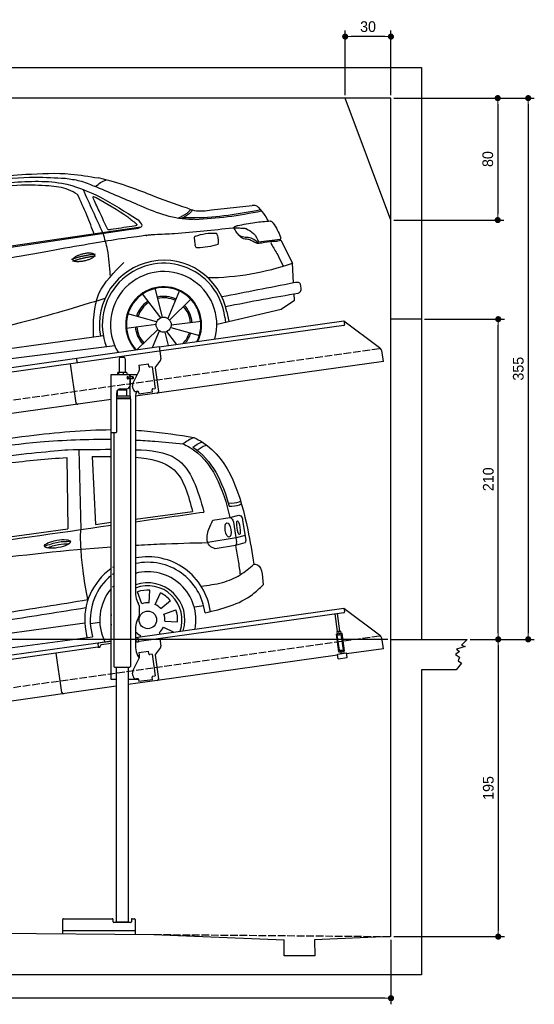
# Model space of a CAD drawing. Extents: x -311 to 6440, y -544 to 5914.
# Tile 5 of 5: x 3065 to 6440, y -544 to 5914. Entities that reach past the tile are written whole.
import ezdxf

# ---------------------------------------------------------------- set-up
doc = ezdxf.new("R2010")
doc.units = 0
doc.header["$LTSCALE"] = 10
doc.header["$MEASUREMENT"] = 0
doc.linetypes.add('GEN3', pattern=[6.25, 5, -1.25])
doc.layers.get('0').update_dxf_attribs({"linetype": 'CONTINUOUS'})
doc.layers.get('DEFPOINTS').update_dxf_attribs({"linetype": 'CONTINUOUS'})
for name, color, linetype in [('3', 6, 'GEN3'), ('CAR', 1, 'CONTINUOUS'), ('SICHTBARE_KANTEN_DIN_', 7, 'CONTINUOUS')]:
    doc.layers.add(name, color=color, linetype=linetype)
doc.layers.add('AM_0', color=7, linetype='CONTINUOUS', lineweight=30)
doc.layers.add('AM_5', color=3, linetype='CONTINUOUS', lineweight=15)
doc.dimstyles.new('KLAUS_DXF', dxfattribs={"dimscale": 20, "dimtxt": 3.5, "dimasz": 2, "dimexe": 2, "dimexo": 1, "dimgap": 1.5, "dimtad": 1, "dimlfac": 0.1, "dimdsep": 46, "dimtxsty": 'Standard', "dimblk": 'DOT', "dimcen": 2, "dimclrd": 256, "dimclre": 256, "dimclrt": 2, "dimadec": 0, "dimazin": 0, "dimtfac": 1, "dimtmove": 2, "dimatfit": 3, "dimfxl": 1, "dimtolj": 1, "dimarcsym": 0})

# ---------------------------------------------------------------- blocks, each defined once
blk = doc.blocks.new('car_150_')
at = {"layer": 'CAR'}
for p, q in [((6993.7, 5277.2), (7129.2, 5288.8)), ((8349.8, 5065.2), (8614.8, 5095.9)), ((5703.5, 4603.8), (7806, 4931.3)), ((5748.6, 4619.9), (7887.1, 4949.3)), ((8659.8, 4857.1), (8801.1, 4877.5)), ((8805, 4869.2), (8883.2, 4720.4)), ((8891.2, 4589.9), (8883.2, 4720.4)), ((8033.2, 4358.3), (7982.9, 4548.5)), ((8143.1, 4534), (8068.7, 4350.5)), ((7897.5, 4510.1), (8019.3, 4353.9)), ((8079.5, 4340.6), (8219, 4479.2)), ((8810.7, 4417.6), (8898.1, 4478.2)), ((8898.1, 4478.2), (8895.6, 4518.3)), ((8391.6, 4316.2), (8810.7, 4417.6)), ((8455.6, 4397.8), (8469.1, 4334.6)), ((7994.7, 4327.2), (7804.9, 4378.7)), ((8286.5, 4333.3), (8090.4, 4305.9)), ((8442.3, 4361.7), (8446.4, 4329.7)), ((7795.4, 4285.5), (7991.5, 4312.9)), ((8002.4, 4278.2), (7867.9, 4144.6)), ((7969.2, 4159.6), (8013.2, 4268.3)), ((8127.2, 4182.1), (8062.7, 4264.8)), ((8087.2, 4291.6), (8277, 4240.1)), ((7646, 4233.7), (5761.2, 3956.2)), ((8048.7, 4260.5), (8071.6, 4173.8)), ((5689.3, 3904.2), (7721.3, 4169.7))]:
    blk.add_line(p, q, dxfattribs=at)
blk.add_circle((8041, 4309.4), 49.6, dxfattribs=at)
for centre, radius, start, end in [((8042.2, 4309.4), 422.7, 12.06499, 190.70699), ((8307.4, 6330.9), 1710.3, 270.66012, 289.67256), ((8042.2, 4309.4), 403.4, 7.44612, 201.52919), ((8041, 4309.4), 348.9, 345.04241, 211.67771), ((8041, 4309.4), 249, 334.62746, 221.99497), ((8041, 4309.4), 244.1, 333.85173, 222.76256), ((8041, 4309.4), 186.2, 124.77616, 163.26666), ((8041, 4309.4), 186.2, 64.77616, 103.26666), ((8041, 4309.4), 176.5, 64.60185, 103.18158), ((8041, 4309.4), 176.5, 124.60185, 163.18158), ((8041, 4309.4), 176.5, 4.60185, 43.18158), ((8041, 4309.4), 186.2, 4.77616, 43.26666), ((8041, 4309.4), 186.2, 184.77616, 223.26666), ((8041, 4309.4), 176.5, 184.60185, 223.18158), ((8041, 4309.4), 176.5, 316.68962, 343.18158), ((8041, 4309.4), 186.2, 320.33711, 343.26666)]:
    blk.add_arc(centre, radius, start, end, dxfattribs=at)
for points in [[(7129.2, 5288.8), (7425.2, 5293.1), (7603.8, 5268.4)], [(6590.3, 5194.3), (7191.5, 5270.3), (7389.2, 5264.7)], [(7010.2, 5233), (7365.4, 5231.9), (7863.2, 4999)], [(7389.2, 5264.7), (7483, 5249), (7578.6, 5215.1)], [(7590.1, 5210.4), (7618.6, 5239.2), (7657.5, 5254.4)], [(7280.4, 5213.4), (7100.8, 5216.9), (6855.4, 5188)], [(7469.5, 5159.8), (7410.3, 5189.8), (7280.4, 5213.4)], [(7639.4, 4905.3), (7505.7, 5192.1)], [(8238.8, 5002.4), (8200.2, 5001.6), (7866.3, 5094.6), (7578.6, 5215.1)], [(7582.2, 4896.4), (7531.4, 5023.6), (7469.5, 5159.8)], [(7575.1, 5131.1), (7571.2, 5144.8), (7592.5, 5140)], [(7592.5, 5140), (7799.5, 5014.1), (7855.1, 4971.8)], [(8213.4, 5067), (8186.6, 5040.1), (8125.8, 5007.6)], [(8224.6, 5063.8), (8208.7, 5044.9), (8182.8, 5023.9), (8149.7, 5006.6)], [(8163.6, 5014.3), (8243.5, 5013.7), (8670.3, 5069.3)], [(8191, 5074.7), (8235.7, 5060.8), (8349.8, 5065.2)], [(8240.9, 5001), (8453.9, 5021.9), (8677.8, 5060.7)], [(8659.2, 5083.2), (8642.4, 5093.4), (8614.8, 5095.9)], [(8723.8, 4994.4), (8701.4, 5030.2), (8659.2, 5083.2)], [(7806, 4931.3), (7894.4, 4962.2), (7863.2, 4999)], [(8521.1, 4963.5), (8634.4, 4984.8), (8734.9, 4995.3)], [(8734.9, 4995.3), (8736.6, 4995.1), (8751.6, 4983.9), (8803.6, 4888.9)], [(7690.7, 4930.9), (7670.7, 4931.6), (7668, 4935.3)], [(7827.4, 4952.7), (7757.4, 4941.2), (7690.7, 4930.9)], [(7855.1, 4971.8), (7859.5, 4964.9), (7827.4, 4952.7)], [(8489.1, 4946.9), (8107.9, 4906.7), (7979.4, 4899)], [(8244.9, 4892.1), (8310.4, 4909.4), (8382.6, 4912.4)], [(8382.6, 4912.4), (8393, 4879.1), (8393.3, 4838.9)], [(8499.4, 4953.2), (8500.3, 4955.9), (8504.4, 4958.4)], [(8514.3, 4920.1), (8499.6, 4950.3), (8499.4, 4953.2)], [(8504.4, 4958.4), (8514.7, 4962.1), (8521.1, 4963.5)], [(8578.5, 4942.4), (8626.1, 4912.6), (8659.8, 4857.1)], [(7687.8, 4631.1), (7668.8, 4800.4), (7639.4, 4905.3)], [(8245.8, 4892.2), (8238.1, 4888.3), (8237.1, 4876.1)], [(8237.1, 4876.1), (8242.7, 4837)], [(8581.1, 4874.9), (8560.8, 4876.6), (8529.9, 4900.7)], [(8629.7, 4855.7), (8609.4, 4867.3), (8581.1, 4874.9)], [(8664.2, 4847.7), (8651.9, 4847.2), (8629.7, 4855.7)], [(8759.3, 4861.5), (8741.4, 4855.9), (8747.8, 4835.1)], [(8757.3, 4861.2), (8786.1, 4865.5), (8805, 4869.2)], [(8803.6, 4888.9), (8805.2, 4882.6), (8801.1, 4877.5)], [(8805, 4869.2), (8801.1, 4877.5)], [(8260.3, 4814.7), (8250.8, 4817.5), (8242.7, 4837)], [(8393.3, 4838.9), (8327.1, 4822.4), (8259.4, 4814.5)], [(8747.8, 4835.1), (8790.3, 4763.6), (8820.8, 4701.6)], [(7581.1, 4224.1), (7615.2, 4510.4), (7777.7, 4714.5)], [(8891.2, 4589.9), (8420.6, 4494.5)], [(8935.7, 4582.7), (8931.6, 4588.3), (8891.2, 4589.9)], [(8446.2, 4431.7), (8693.5, 4482.1), (8922.6, 4523)], [(8922.6, 4523), (8936.6, 4535.2), (8935.7, 4582.7)], [(7654.8, 4478.5), (7099.9, 4313.4), (5734.4, 4063.7)]]:
    blk.add_spline(points, degree=3, dxfattribs=at)
for points, degree, knots in [([(8191, 5074.7), (8107.9, 5098.3), (7930.3, 5167), (7746.4, 5237.4), (7603.8, 5268.4)], 3, [5.571538, 5.571538, 5.571538, 5.571538, 32.165526, 64.936902, 64.936902, 64.936902, 64.936902]), ([(7668, 4935.3), (7650.2, 4969.8), (7620.8, 5036.6), (7588.5, 5099.8), (7575.1, 5131.1)], 3, [2.591518, 2.591518, 2.591518, 2.591518, 14.396583, 24.038621, 24.038621, 24.038621, 24.038621]), ([(8645.2, 4860.1), (8634.4, 4868.9), (8603, 4892.4), (8542.9, 4879.7), (8521, 4910.7), (8514.3, 4920.1)], 3, [0.658544, 0.658544, 0.658544, 0.658544, 4.748765, 12.290755, 15.589596, 15.589596, 15.589596, 15.589596]), ([(8645.2, 4860.1), (8647, 4858.9), (8651.5, 4856.3), (8656.7, 4856.7), (8659.8, 4857.1)], 3, [0.11133, 0.11133, 0.11133, 0.11133, 0.733961, 1.64284, 1.64284, 1.64284, 1.64284]), ([(8752.5, 4860.5), (8727.9, 4857.2), (8698.8, 4853.2), (8669.8, 4848.6), (8664.2, 4847.7)], 3, [0, 0, 0, 0, 7.10149, 8.807008, 8.807008, 8.807008, 8.807008]), ([(7442.5, 4729.7), (7440.4, 4737.7), (7458.8, 4757), (7537.7, 4789), (7634.5, 4769.9), (7553.7, 4725.9), (7469.8, 4714.2), (7444.6, 4721.7), (7442.5, 4729.7)], 5, [0, 0, 0, 0, 0, 0, 0.300106, 0.500106, 0.700106, 1, 1, 1, 1, 1, 1])]:
    blk.add_open_spline(points, degree=degree, knots=knots, dxfattribs=at)
for points in [[(8578.5, 4942.4), (8576.8, 4945.2), (8489.1, 4946.9)], [(7979.4, 4899), (7725, 4888.3), (5338.8, 4399.4)], [(7432.9, 4733.6), (7502, 4760.2), (7591.2, 4770)], [(7441.9, 4722), (7513, 4747.3), (7590.2, 4757.9)]]:
    blk.add_open_spline(points, degree=2, dxfattribs=at)
blk = doc.blocks.new('_DOT')
at = {"color": 0, "linetype": 'ByBlock'}
blk.add_line((-0.5, 0), (-1, 0), dxfattribs=at)
at = {"color": 0, "linetype": 'ByBlock', "const_width": 0.5}
blk.add_lwpolyline([(-0.25, 0, 1), (0.25, 0, 1)], format="xyb", close=True, dxfattribs=at)
blk = doc.blocks.new('*D6')
at = {"layer": 'AM_5', "lineweight": -2, "transparency": 16777216}
for p, q in [((5199.5, 5420), (5199.5, 5843.4)), ((5499.5, 5420), (5499.5, 5843.4)), ((5459.5, 5803.4), (5239.5, 5803.4))]:
    blk.add_line(p, q, dxfattribs=at)
at = {"layer": 'DEFPOINTS', "color": 0, "transparency": 16777216}
for p in [(5199.5, 5803.4), (5199.5, 5400), (5499.5, 5400)]:
    blk.add_point(p, dxfattribs=at)
at = {"layer": 'AM_5', "lineweight": -2, "transparency": 16777216, "xscale": 40, "yscale": 40, "zscale": 40, "rotation": 180}
blk.add_blockref('_DOT', (5199.5, 5803.4), dxfattribs=at)
at = {"layer": 'AM_5', "lineweight": -2, "transparency": 16777216, "xscale": 40, "yscale": 40, "zscale": 40}
blk.add_blockref('_DOT', (5499.5, 5803.4), dxfattribs=at)
at = {"layer": 'AM_5', "color": 2, "transparency": 16777216, "insert": (5349.5, 5868.4), "char_height": 70, "attachment_point": 5}
blk.add_mtext('\\A1;30', dxfattribs=at)
blk = doc.blocks.new('*D8')
at = {"layer": 'AM_5', "lineweight": -2, "transparency": 16777216}
for p, q in [((5519.5, 5400), (6240, 5400)), ((6200, 5360), (6200, 4640)), ((5519.5, 4600), (6240, 4600))]:
    blk.add_line(p, q, dxfattribs=at)
at = {"layer": 'DEFPOINTS', "color": 0, "transparency": 16777216}
for p in [(5499.5, 5400), (5499.5, 4600), (6200, 4600)]:
    blk.add_point(p, dxfattribs=at)
at = {"layer": 'AM_5', "lineweight": -2, "transparency": 16777216, "xscale": 40, "yscale": 40, "zscale": 40}
for p, rotation in [((6200, 5400), 90), ((6200, 4600), 270)]:
    blk.add_blockref('_DOT', p, dxfattribs=dict(at, rotation=rotation))
at = {"layer": 'AM_5', "color": 2, "transparency": 16777216, "insert": (6135, 5000), "char_height": 70, "attachment_point": 5, "rotation": 90}
blk.add_mtext('\\A1;80', dxfattribs=at)
blk = doc.blocks.new('*D9')
at = {"layer": 'AM_5', "lineweight": -2, "transparency": 16777216}
for p, q in [((5479.5, 1850), (-240, 1850)), ((-200, -10), (-200, 1810)), ((178.1, -50), (-240, -50))]:
    blk.add_line(p, q, dxfattribs=at)
at = {"layer": 'DEFPOINTS', "color": 0, "transparency": 16777216}
for p in [(-200, 1850), (5499.5, 1850), (198.1, -50)]:
    blk.add_point(p, dxfattribs=at)
at = {"layer": 'AM_5', "lineweight": -2, "transparency": 16777216, "xscale": 40, "yscale": 40, "zscale": 40}
for p, rotation in [((-200, 1850), 90), ((-200, -50), 270)]:
    blk.add_blockref('_DOT', p, dxfattribs=dict(at, rotation=rotation))
at = {"layer": 'AM_5', "color": 2, "transparency": 16777216, "insert": (-265, 900), "char_height": 70, "attachment_point": 5, "rotation": 90}
blk.add_mtext('\\A1;190', dxfattribs=at)
blk = doc.blocks.new('*D10')
at = {"layer": 'AM_5', "lineweight": -2, "transparency": 16777216}
for p, q in [((179.7, 2850), (-240, 2850)), ((-200, 1890), (-200, 2810)), ((5479.5, 1850), (-240, 1850))]:
    blk.add_line(p, q, dxfattribs=at)
at = {"layer": 'DEFPOINTS', "color": 0, "transparency": 16777216}
for p in [(-200, 2850), (199.7, 2850), (5499.5, 1850)]:
    blk.add_point(p, dxfattribs=at)
at = {"layer": 'AM_5', "lineweight": -2, "transparency": 16777216, "xscale": 40, "yscale": 40, "zscale": 40}
for p, rotation in [((-200, 2850), 90), ((-200, 1850), 270)]:
    blk.add_blockref('_DOT', p, dxfattribs=dict(at, rotation=rotation))
at = {"layer": 'AM_5', "color": 2, "transparency": 16777216, "insert": (-265, 2350), "char_height": 70, "attachment_point": 5, "rotation": 90}
blk.add_mtext('\\A1;100', dxfattribs=at)
blk = doc.blocks.new('*D11')
at = {"layer": 'AM_5', "lineweight": -2, "transparency": 16777216}
for p, q in [((5719.5, 3950), (6243.4, 3950)), ((6203.4, 1890), (6203.4, 3910)), ((6223.4, 1850), (6243.4, 1850))]:
    blk.add_line(p, q, dxfattribs=at)
at = {"layer": 'DEFPOINTS', "color": 0, "transparency": 16777216}
for p in [(5699.5, 3950), (6203.4, 3950), (6203.4, 1850)]:
    blk.add_point(p, dxfattribs=at)
at = {"layer": 'AM_5', "lineweight": -2, "transparency": 16777216, "xscale": 40, "yscale": 40, "zscale": 40}
for p, rotation in [((6203.4, 3950), 90), ((6203.4, 1850), 270)]:
    blk.add_blockref('_DOT', p, dxfattribs=dict(at, rotation=rotation))
at = {"layer": 'AM_5', "color": 2, "transparency": 16777216, "insert": (6138.4, 2900), "char_height": 70, "attachment_point": 5, "rotation": 90}
blk.add_mtext('\\A1;210', dxfattribs=at)
blk = doc.blocks.new('*D12')
at = {"layer": 'AM_5', "lineweight": -2, "transparency": 16777216}
for p, q in [((6019.5, 1850), (6243.4, 1850)), ((6203.4, 1810), (6203.4, -60)), ((5519.5, -100), (6243.4, -100))]:
    blk.add_line(p, q, dxfattribs=at)
at = {"layer": 'DEFPOINTS', "color": 0, "transparency": 16777216}
for p in [(5999.5, 1850), (5499.5, -100), (6203.4, -100)]:
    blk.add_point(p, dxfattribs=at)
at = {"layer": 'AM_5', "lineweight": -2, "transparency": 16777216, "xscale": 40, "yscale": 40, "zscale": 40}
for p, rotation in [((6203.4, 1850), 90), ((6203.4, -100), 270)]:
    blk.add_blockref('_DOT', p, dxfattribs=dict(at, rotation=rotation))
at = {"layer": 'AM_5', "color": 2, "transparency": 16777216, "insert": (6138.4, 875), "char_height": 70, "attachment_point": 5, "rotation": 90}
blk.add_mtext('\\A1;195', dxfattribs=at)
blk = doc.blocks.new('*D13')
at = {"layer": 'AM_5', "lineweight": -2, "transparency": 16777216}
for p, q in [((200, -70), (200, -543.8)), ((5500, -120), (5500, -543.8)), ((5460, -503.8), (240, -503.8))]:
    blk.add_line(p, q, dxfattribs=at)
at = {"layer": 'DEFPOINTS', "color": 0, "transparency": 16777216}
for p in [(200, -50), (5500, -100), (200, -503.8)]:
    blk.add_point(p, dxfattribs=at)
at = {"layer": 'AM_5', "lineweight": -2, "transparency": 16777216, "xscale": 40, "yscale": 40, "zscale": 40, "rotation": 180}
blk.add_blockref('_DOT', (200, -503.8), dxfattribs=at)
at = {"layer": 'AM_5', "lineweight": -2, "transparency": 16777216, "xscale": 40, "yscale": 40, "zscale": 40}
blk.add_blockref('_DOT', (5500, -503.8), dxfattribs=at)
at = {"layer": 'AM_5', "color": 2, "transparency": 16777216, "insert": (2850, -438.8), "char_height": 70, "attachment_point": 5}
blk.add_mtext('\\A1;530', dxfattribs=at)
blk = doc.blocks.new('*D14')
at = {"layer": 'AM_5', "lineweight": -2, "transparency": 16777216}
for p, q in [((5519.5, 5400), (6440, 5400)), ((6400, 5360), (6400, 1890)), ((6019.5, 1850), (6440, 1850))]:
    blk.add_line(p, q, dxfattribs=at)
at = {"layer": 'DEFPOINTS', "color": 0, "transparency": 16777216}
for p in [(5499.5, 5400), (5999.5, 1850), (6400, 1850)]:
    blk.add_point(p, dxfattribs=at)
at = {"layer": 'AM_5', "lineweight": -2, "transparency": 16777216, "xscale": 40, "yscale": 40, "zscale": 40}
for p, rotation in [((6400, 5400), 90), ((6400, 1850), 270)]:
    blk.add_blockref('_DOT', p, dxfattribs=dict(at, rotation=rotation))
at = {"layer": 'AM_5', "color": 2, "transparency": 16777216, "insert": (6335, 3625), "char_height": 70, "attachment_point": 5, "rotation": 90}
blk.add_mtext('\\A1;355', dxfattribs=at)
blk = doc.blocks.new('CAR_EG')
at = {"layer": 'CAR'}
for p, q in [((34639.7, 2740.1), (34652.1, 2215)), ((34559.8, 2688), (34567.6, 2220.6)), ((34726.8, 2694.7), (34748.7, 2249.2)), ((35011.8, 2284.1), (35385, 2333.6)), ((34748.7, 2249.2), (34851.8, 2262.9)), ((35518.8, 2275.9), (35630.7, 2294.7)), ((35630.7, 2294.7), (35688.5, 2309)), ((35655.1, 2262.7), (35674.7, 2133.9)), ((35714.1, 2277.1), (35734.7, 2143.7)), ((33852.2, 2120.1), (34567.6, 2220.6)), ((35670.5, 2160.2), (35485.3, 2130)), ((35729.9, 2176.6), (35670.5, 2160.2)), ((35666.2, 2110), (35534.7, 2089.5)), ((35729.3, 2128.1), (35666.2, 2110)), ((35100, 1734.4), (35105.8, 1817.4)), ((35053.8, 1727.9), (35025.3, 1806.1)), ((35139.6, 1724.2), (35174.8, 1799.6)), ((35176.9, 1696.1), (35239.7, 1750.7)), ((35197.6, 1660.9), (35275.8, 1689.3)), ((35399.1, 1708.7), (35459.1, 1717.1)), ((34980.2, 1630.3), (34978.9, 1630.4)), ((35204.1, 1614.6), (35287.1, 1608.8)), ((32765, 1337.2), (34678.2, 1603.8)), ((34680.4, 1576.3), (34691.1, 1507.2)), ((34716.5, 1598.7), (34776.5, 1607.1)), ((34716.8, 1579.5), (34728.2, 1512.2)), ((35193.9, 1575), (35262.7, 1542.9)), ((32742.6, 1242.5), (34728.2, 1512.2)), ((35044.7, 1520.8), (35040.5, 1511.7)), ((35165.8, 1537.8), (35172.3, 1530.2))]:
    blk.add_line(p, q, dxfattribs=at)
blk.add_circle((35092.2, 1622.5), 57.7, dxfattribs=at)
for centre, radius, start, end in [((35091.7, 1622.4), 413.9, 7.45018, 101.13198), ((35091.7, 1622.4), 413.9, 125.42525, 186.40604), ((35091.7, 1622.4), 413.9, 122.57726, 124.07737), ((35092.1, 1622.5), 377.8, 6.99837, 102.27813), ((35092.2, 1622.5), 315.6, 349.05234, 104.75068), ((35092.1, 1622.5), 377.8, 129.50507, 186.53914), ((35092.1, 1622.5), 377.8, 126.2281, 127.94989), ((35092.2, 1622.5), 315.6, 139.5971, 206.94766), ((35092.2, 1622.5), 315.6, 135.0283, 137.4054), ((35092.2, 1622.5), 242.9, 343.04055, 109.32273), ((35092.2, 1622.5), 223.8, 340.73863, 111.04957), ((35092.2, 1622.5), 195.4, 86, 110), ((35092.2, 1622.5), 195.4, 41, 65), ((35092.2, 1622.5), 112.2, 86, 110), ((35092.2, 1622.5), 112.2, 41, 65), ((35092.2, 1622.5), 195.4, 356, 20), ((35092.2, 1622.5), 242.9, 171.74212, 188.25788), ((35092.2, 1622.5), 112.2, 356, 20), ((35092.2, 1622.5), 112.2, 311, 335), ((35092.2, 1622.5), 112.2, 224.26629, 245)]:
    blk.add_arc(centre, radius, start, end, dxfattribs=at)
for centre, major_axis, ratio in [((35618.1, 2211.7), (-7.7, 47.6), 0.380274), ((35686.7, 2227.1), (-7.2, 44.5), 0.21161), ((34499.5, 2120.6), (-85, -15.3), 0.28676)]:
    blk.add_ellipse(centre, major_axis=major_axis, ratio=ratio, dxfattribs=at)
for points, knots in [([(33596.2, 2718.6), (33833.8, 2759.2), (34248.6, 2830.2), (34671.7, 2869.7), (34851.8, 2870.2)], [0, 0, 0, 0, 724.09838, 1264.268143, 1264.268143, 1264.268143, 1264.268143]), ([(35011.8, 2866.1), (35038.1, 2864.7), (35166.1, 2855.5), (35293.3, 2835.6), (35394.4, 2819.7)], [1424.465745, 1424.465745, 1424.465745, 1424.465745, 1503.595542, 1810.064944, 1810.064944, 1810.064944, 1810.064944]), ([(33641.3, 2687.7), (33888.6, 2727.9), (34289.4, 2793.1), (34696.2, 2808.8), (34851.8, 2807)], [0, 0, 0, 0, 750.99467, 1217.35525, 1217.35525, 1217.35525, 1217.35525]), ([(35011.8, 2802.3), (35054.1, 2800.3), (35157.6, 2794), (35260.7, 2784.1), (35321.7, 2778.2)], [1377.255793, 1377.255793, 1377.255793, 1377.255793, 1504.323614, 1688.05271, 1688.05271, 1688.05271, 1688.05271]), ([(35321.7, 2778.2), (35336.3, 2770.8), (35510.1, 2682.4), (35587.5, 2480.4), (35630.7, 2294.7)], [0, 0, 0, 0, 48.860332, 582.287096, 582.287096, 582.287096, 582.287096]), ([(35387.3, 2755), (35405.2, 2768.5), (35425, 2782.3), (35447.9, 2789.2), (35447.9, 2789.2)], [11.054346, 11.054346, 11.054346, 11.054346, 77.145156, 82.826799, 82.826799, 82.826799, 82.826799]), ([(35394.4, 2819.7), (35413.4, 2809.6), (35623.4, 2697.4), (35727.5, 2349.6), (35775.9, 2061.2), (35787.3, 1987)], [0, 0, 0, 0, 64.276315, 710.727442, 938.589682, 938.589682, 938.589682, 938.589682]), ([(33203.6, 2456.4), (33274.2, 2503.5), (33505.2, 2604.9), (34003.4, 2687.4), (34469.5, 2730.1), (34567.3, 2738.8)], [0, 0, 0, 0, 57.768711, 889.406275, 1467.79431, 1467.79431, 1467.79431, 1467.79431]), ([(35011.8, 2738.7), (35109.5, 2735.6), (35350.5, 2712.4), (35419.6, 2471.8), (35460.3, 2330)], [442.147822, 442.147822, 442.147822, 442.147822, 716.95363, 1111.278446, 1111.278446, 1111.278446, 1111.278446]), ([(35415.1, 2735.6), (35432.4, 2748.6), (35451.7, 2761.7), (35473.8, 2768.4), (35477.3, 2769.4)], [13.409392, 13.409392, 13.409392, 13.409392, 77.145156, 82.826799, 82.826799, 82.826799, 82.826799]), ([(35011.8, 2690), (35108.9, 2682.3), (35306.7, 2639.4), (35358.1, 2438.7), (35385, 2333.6)], [277.078801, 277.078801, 277.078801, 277.078801, 547.768352, 845.442932, 845.442932, 845.442932, 845.442932]), ([(35620, 2390.1), (35643.9, 2386.1), (35679.3, 2392.1), (35696.9, 2398.4), (35700.1, 2401.6)], [16.339016, 16.339016, 16.339016, 16.339016, 83.836398, 97.62384, 97.62384, 97.62384, 97.62384]), ([(35626.2, 2367.7), (35650.3, 2368), (35676.3, 2369.6), (35702.4, 2381.4), (35706.2, 2383.7)], [14.612863, 14.612863, 14.612863, 14.612863, 83.836398, 97.62384, 97.62384, 97.62384, 97.62384]), ([(32657.7, 1810.8), (32801.3, 1833.7), (33529.6, 1949.8), (34261.4, 2059.7), (34851.8, 2102.1)], [0, 0, 0, 0, 436.512598, 2212.794207, 2212.794207, 2212.794207, 2212.794207]), ([(34429.5, 2094.8), (34454.7, 2104.1), (34502, 2120.2), (34552, 2121.5), (34575.3, 2121.7)], [14.4466, 14.4466, 14.4466, 14.4466, 94.349912, 163.782287, 163.782287, 163.782287, 163.782287]), ([(35011.8, 2112.5), (35064.7, 2115.5), (35222.4, 2123.3), (35380.3, 2127.3), (35485.3, 2130)], [2373.184352, 2373.184352, 2373.184352, 2373.184352, 2532.063256, 2847.072184, 2847.072184, 2847.072184, 2847.072184]), ([(32738.3, 1414.9), (32999, 1451), (33477.1, 1517.1), (34126.3, 1613), (34514.4, 1675.6), (34685.8, 1703.3)], [0, 0, 0, 0, 789.48509, 1447.853915, 1968.782349, 1968.782349, 1968.782349, 1968.782349])]:
    blk.add_open_spline(points, degree=3, knots=knots, dxfattribs=at)
for points in [[(35321.7, 2778.2), (35387.4, 2817), (35394.4, 2819.7)], [(33855.2, 2598.7), (34175.2, 2650.7), (34559.8, 2688)], [(35534.7, 2089.5), (35498, 2108.4), (35485.3, 2130), (35492.4, 2217.9), (35518.8, 2275.9)], [(35630.7, 2294.7), (35640.4, 2287.7), (35654.9, 2263)], [(35688.3, 2309.2), (35702.6, 2304.3), (35714.1, 2277.1)], [(34653.8, 2086.3), (34651.3, 2148.4), (34652.1, 2215)], [(34414.7, 2105.9), (34505, 2133.2), (34582.7, 2138)], [(35666.2, 2110), (35673.3, 2119), (35674.7, 2133.9)], [(35729.9, 2128.6), (35734, 2134), (35734.8, 2143.3)], [(34699.2, 1755.6), (34667, 1945.6), (34653.8, 2086.3)], [(35666.2, 2110), (35684.6, 2010), (35697.9, 1918.4)], [(35441.3, 1844.4), (35582.8, 1868.3), (35697.9, 1918.4), (35787.2, 1987)], [(35787.2, 1987), (35795.6, 1987.5), (35848.1, 1851.6)], [(35467.1, 1668.5), (35779, 1789.9), (35848.1, 1851.6)], [(32711.4, 1460.7), (33493.3, 1570.2), (34144.5, 1667.1), (34699.2, 1755.6)]]:
    blk.add_spline(points, degree=3, dxfattribs=at)
for points in [[(34567.3, 2738.8), (34660.7, 2740.2), (34754.2, 2741.5), (34851.8, 2741.2)], [(35387.3, 2755), (35513.1, 2675.3), (35581.5, 2528.6), (35626.2, 2367.7)], [(34726.8, 2694.7), (34767.9, 2695), (34809.1, 2695.3), (34851.8, 2695.1)], [(35011.8, 2266.3), (35161.3, 2287.5), (35310.8, 2308.7), (35460.3, 2330)], [(32710, 1939.3), (33423.9, 2040.7), (34137.9, 2142.1), (34851.8, 2243.5)]]:
    blk.add_open_spline(points, degree=3, dxfattribs=at)

msp = doc.modelspace()

# ---------------------------------------------------------------- linework, layer by layer
for p, q in [((-0.481, 5600.005), (5699.503, 5600.005)), ((5699.503, 5600.005), (5699.503, 1850.005)), ((5499.51, 4600.005), (5199.51, 5400.005)), ((3978.526, 3769.409), (5191.605, 3939.896)), ((5191.605, 3939.896), (5195.084, 3915.139)), ((5191.605, 3939.896), (5423.542, 3765.119)), ((5699.503, 3950.005), (5499.51, 3950.005)), ((5190.829, 3909.492), (3979.731, 3739.283)), ((3438.691, 3694.55), (3978.387, 3770.399)), ((3978.387, 3770.399), (3982.702, 3739.701)), ((959.991, 3345.181), (3438.83, 3693.559)), ((3442.588, 3666.822), (3438.691, 3694.55)), ((3979.731, 3739.283), (3445.976, 3664.269)), ((3716.715, 3690.64), (3716.715, 3600.64)), ((3726.715, 3700.64), (3746.715, 3700.64)), ((3756.715, 3690.64), (3756.715, 3600.64)), ((3987.863, 3681.928), (3954.55, 3637.719)), ((3982.702, 3739.701), (3989.78, 3689.338)), ((5451.216, 3673.433), (5442.964, 3732.146)), ((3445.976, 3664.269), (959.991, 3314.886)), ((3434.628, 3400.119), (3398.443, 3657.589)), ((5451.216, 3673.433), (3824.715, 3444.844)), ((3846.658, 3647.873), (3909.044, 3656.641)), ((3846.658, 3647.873), (3848.884, 3632.029)), ((3849.474, 3627.83), (3848.884, 3632.029)), ((3911.271, 3640.797), (3909.044, 3656.641)), ((3911.271, 3640.797), (3911.41, 3639.807)), ((3917.058, 3635.551), (3918.048, 3635.69)), ((3933.892, 3637.917), (3918.048, 3635.69)), ((3933.892, 3637.917), (3953.933, 3495.319)), ((3952.633, 3630.309), (3974.325, 3475.968)), ((3664.715, 3587.64), (3836.1, 3587.64)), ((3664.715, 3207.64), (3664.715, 3587.64)), ((3706.798, 3598.184), (3706.798, 3587.64)), ((3727.496, 3600.64), (3709.522, 3600.64)), ((3712.538, 3598.184), (3712.538, 3587.64)), ((3754.543, 3600.64), (3727.496, 3600.64)), ((3742.455, 3598.184), (3742.455, 3587.64)), ((3764.215, 3600.64), (3754.543, 3600.64)), ((3766.632, 3598.184), (3766.632, 3587.64)), ((3773.361, 3571.64), (3769.715, 3571.64)), ((3807.715, 3559.64), (3769.849, 3559.64)), ((3770.715, 3561.785), (3770.715, 3568.994)), ((3773.361, 3571.64), (3785.715, 3571.64)), ((3785.715, 3559.14), (3773.361, 3559.14)), ((3773.715, 3571.64), (3773.715, 3559.64)), ((3787.715, 3571.64), (3785.715, 3571.64)), ((3787.715, 3571.64), (3788.715, 3571.64)), ((3788.715, 3577.64), (3788.715, 3574.64)), ((3789.439, 3571.64), (3788.715, 3571.64)), ((3788.715, 3559.64), (3788.715, 3571.64)), ((3788.715, 3556.14), (3788.715, 3517.64)), ((3806.991, 3571.64), (3789.439, 3571.64)), ((3789.715, 3572.14), (3789.715, 3587.64)), ((3808.715, 3572.14), (3789.715, 3572.14)), ((3789.715, 3444.659), (3789.715, 3559.14)), ((3808.715, 3559.14), (3789.715, 3559.14)), ((3806.991, 3571.64), (3807.715, 3571.64)), ((3807.715, 3559.64), (3807.715, 3571.64)), ((3808.53, 3533.529), (3846, 3607.069)), ((3809.715, 3571.14), (3809.715, 3560.14)), ((3718.723, 3484.037), (3718.715, 3491.64)), ((3725.715, 3492.64), (3763.715, 3492.64)), ((3754.717, 3484.49), (3754.715, 3492.64)), ((3807.839, 3492.963), (3805.056, 3512.769)), ((3938.089, 3493.092), (3937.099, 3492.953)), ((3938.089, 3493.092), (3953.933, 3495.319)), ((3700.715, 3210.64), (3700.715, 3467.64)), ((3791.715, 3444.643), (3700.715, 3444.643)), ((3791.716, 3431.375), (3700.715, 3431.375)), ((3788.716, 3429.643), (3700.715, 3429.643)), ((3791.716, 3427.911), (3700.715, 3427.911)), ((3766.713, 3484.641), (3706.713, 3483.885)), ((3706.715, 3444.688), (3706.713, 3483.885)), ((3766.713, 3444.643), (3766.713, 3484.641)), ((3788.716, 3429.643), (3791.716, 3431.375)), ((3788.716, 3429.643), (3791.716, 3427.911)), ((3789.715, 3429.066), (3789.715, 3430.22)), ((3791.713, 3427.911), (3791.812, 1671.652)), ((3791.716, 3431.375), (3791.715, 3444.643)), ((3824.715, 3452.64), (3824.715, 2144.272)), ((3838.35, 3477.055), (3830.428, 3475.941)), ((3843.997, 3472.799), (3846.085, 3457.945)), ((3935.209, 3470.471), (3846.085, 3457.945)), ((3932.843, 3487.305), (3932.982, 3486.315)), ((3935.209, 3470.471), (3932.982, 3486.315)), ((3664.715, 3422.357), (959.991, 3042.233)), ((3664.715, 1587.64), (3664.715, 3207.64)), ((3664.715, 3207.64), (3697.715, 3207.64)), ((3681.725, 3207.64), (3681.812, 1671.629)), ((3838.112, 2094.272), (3844.366, 2083.441)), ((3847.715, 2070.941), (3847.715, 2004.338)), ((3824.715, 1862.792), (5191.605, 2054.896)), ((5190.829, 2024.492), (3849.015, 1835.912)), ((5149.635, 1900.856), (5133.393, 2016.42)), ((5165.479, 1903.082), (5149.237, 2018.647)), ((5192.718, 2046.974), (5191.605, 2054.896)), ((5191.605, 2054.896), (5423.542, 1880.119)), ((5192.718, 2046.974), (5195.084, 2030.139)), ((3844.366, 1991.838), (3838.112, 1981.008)), ((3824.715, 1931.008), (3824.715, 1794.697)), ((5139.811, 1884.53), (5179.422, 1890.096)), ((5139.811, 1884.53), (5156.094, 1768.668)), ((5140.925, 1876.607), (5180.535, 1882.174)), ((5146.416, 1900.403), (5145.734, 1899.87)), ((5145.734, 1899.87), (5147.673, 1886.072)), ((5168.697, 1903.535), (5146.416, 1900.403)), ((5161.328, 1778.492), (5147.411, 1877.519)), ((5148.476, 1885.747), (5147.673, 1886.072)), ((5159.407, 1888.803), (5157.766, 1900.479)), ((5168.697, 1903.535), (5169.5, 1903.21)), ((5169.5, 1903.21), (5171.439, 1889.412)), ((5170.757, 1888.879), (5171.439, 1889.412)), ((5187.966, 1782.236), (5174.049, 1881.263)), ((5195.705, 1774.235), (5179.422, 1890.096)), ((959.991, 1460.181), (3577.468, 1828.044)), ((3577.468, 1828.044), (3664.715, 1840.305)), ((3577.468, 1828.044), (3578.581, 1820.121)), ((3664.715, 1836.266), (3578.025, 1824.083)), ((3580.947, 1803.287), (3578.581, 1820.121)), ((3601.836, 1816.321), (3664.715, 1825.158)), ((3840.446, 1860.963), (3824.715, 1858.753)), ((3830.99, 1838.428), (3831.129, 1837.438)), ((3836.776, 1833.182), (3841.728, 1833.878)), ((3843.368, 1840.168), (3839.889, 1864.925)), ((3982.702, 1854.701), (3989.78, 1804.338)), ((5451.216, 1788.433), (5442.964, 1847.146)), ((5999.51, 1850.005), (5961.803, 1812.157)), ((5961.803, 1812.157), (5986.079, 1802.168)), ((3576.692, 1797.64), (959.991, 1429.886)), ((3340.553, 1501.897), (3304.368, 1759.367)), ((3340.553, 1501.897), (3304.368, 1759.367)), ((3584.258, 1797.693), (3589.209, 1798.389)), ((3593.465, 1804.036), (3593.326, 1805.027)), ((3838.112, 1744.697), (3848.154, 1727.305)), ((3846.658, 1762.873), (3909.044, 1771.641)), ((3846.658, 1762.873), (3848.884, 1747.029)), ((3849.474, 1742.83), (3848.884, 1747.029)), ((3911.271, 1755.797), (3909.044, 1771.641)), ((3911.271, 1755.797), (3911.41, 1754.807)), ((3917.058, 1750.551), (3918.048, 1750.69)), ((3933.892, 1752.917), (3918.048, 1750.69)), ((3933.892, 1752.917), (3953.933, 1610.319)), ((3952.633, 1745.309), (3974.325, 1590.968)), ((3987.863, 1796.928), (3954.55, 1752.719)), ((5149.184, 1745.986), (3965.814, 1579.674)), ((5148.251, 1752.62), (5207.668, 1760.971)), ((5152.427, 1722.912), (5148.251, 1752.62)), ((5154.981, 1776.59), (5194.592, 1782.157)), ((5156.094, 1768.668), (5195.705, 1774.235)), ((5161.328, 1778.492), (5187.966, 1782.236)), ((5164.759, 1769.886), (5164.077, 1769.353)), ((5164.077, 1769.353), (5166.016, 1755.554)), ((5166.819, 1755.23), (5166.016, 1755.554)), ((5166.864, 1778.26), (5166.725, 1779.251)), ((5176.109, 1769.961), (5177.75, 1758.286)), ((5182.709, 1780.487), (5182.569, 1781.477)), ((5187.04, 1773.017), (5187.843, 1772.693)), ((5187.843, 1772.693), (5189.782, 1758.895)), ((5189.1, 1758.361), (5189.782, 1758.895)), ((5211.843, 1731.263), (5207.668, 1760.971)), ((5451.216, 1788.433), (5208.6, 1754.336)), ((5948.951, 1770.772), (5923.961, 1750.079)), ((5923.961, 1750.079), (5950.379, 1732.954)), ((5986.079, 1802.168), (5929.673, 1785.756)), ((5929.673, 1785.756), (5948.951, 1770.772)), ((3808.53, 1648.529), (3846, 1722.069)), ((5152.427, 1722.912), (5211.843, 1731.263)), ((5963.231, 1692.995), (5926.817, 1650.005)), ((5950.379, 1732.954), (5940.383, 1709.407)), ((5940.383, 1709.407), (5963.231, 1692.995)), ((3688.804, 1664.638), (3681.803, 1671.637)), ((3784.804, 1664.643), (3688.804, 1664.638)), ((3696.812, 1664.638), (3696.906, -1.38)), ((3776.812, 1664.643), (3776.902, -1.34)), ((3784.804, 1664.643), (3791.812, 1671.652)), ((3807.839, 1607.963), (3805.056, 1627.769)), ((5699.503, 1650.005), (5699.503, -349.995)), ((5926.817, 1650.005), (5699.503, 1650.005)), ((3696.808, 1587.64), (3664.715, 1587.64)), ((3844.02, 1587.64), (3776.808, 1587.64)), ((3965.814, 1579.674), (3776.81, 1553.111)), ((3838.35, 1592.055), (3830.428, 1590.941)), ((3843.997, 1587.799), (3846.085, 1572.945)), ((3935.209, 1585.471), (3846.085, 1572.945)), ((3932.843, 1602.305), (3932.982, 1601.315)), ((3935.209, 1585.471), (3932.982, 1601.315)), ((3938.089, 1608.092), (3937.099, 1607.953)), ((3938.089, 1608.092), (3953.933, 1610.319)), ((3696.811, 1541.868), (959.991, 1157.233)), ((3346.885, -80.259), (3346.885, 12.642)), ((3351.885, 17.642), (3671.885, 17.642)), ((3676.885, -2.358), (3676.885, 12.642)), ((3796.885, 12.642), (3796.885, -2.358)), ((3801.885, 17.642), (3816.885, 17.642)), ((3821.885, 12.642), (3821.885, -84.826)), ((199.51, -49.995), (3944.51, -86.005)), ((3821.885, -62.358), (3346.885, -62.358)), ((3791.885, -7.358), (3681.885, -7.358)), ((3697.886, -2.361), (3696.886, -1.361)), ((3697.886, -2.361), (3775.886, -2.356)), ((3710.886, -2.36), (3710.886, -7.358)), ((3762.886, -2.357), (3762.886, -7.358)), ((3775.886, -2.356), (3776.902, -1.34)), ((3944.51, -86.005), (4799.51, -120.083)), ((4799.51, -224.995), (4799.51, -120.083)), ((5499.51, -99.995), (4999.056, -120.083)), ((4999.056, -120.083), (4999.51, -224.995)), ((4999.51, -224.995), (4799.51, -224.995)), ((5699.503, -349.995), (-0.481, -349.995))]:
    msp.add_line(p, q)
for points in [[(3843.994, 3472.803, 0), (3843.994, 3472.803, 0), (3843.994, 3472.813, 0), (3843.994, 3472.823, 0), (3843.994, 3472.833, 0), (3843.994, 3472.833, 0), (3843.994, 3472.843, 0), (3843.994, 3472.853, 0), (3843.984, 3472.863, 0), (3843.984, 3472.863, 0), (3843.984, 3472.873, 0), (3843.984, 3472.883, 0), (3843.984, 3472.893, 0), (3843.984, 3472.903, 0), (3843.984, 3472.903, 0), (3843.984, 3472.913, 0), (3843.974, 3472.923, 0), (3843.974, 3472.933, 0), (3843.974, 3472.933, 0), (3843.974, 3472.943, 0), (3843.974, 3472.953, 0), (3843.974, 3472.963, 0), (3843.974, 3472.963, 0), (3843.974, 3472.973, 0), (3843.964, 3472.983, 0), (3843.964, 3472.993, 0), (3843.964, 3473.003, 0), (3843.964, 3473.003, 0), (3843.964, 3473.013, 0), (3843.964, 3473.023, 0), (3843.964, 3473.033, 0), (3843.954, 3473.033, 0), (3843.954, 3473.043, 0), (3843.954, 3473.053, 0), (3843.954, 3473.063, 0), (3843.954, 3473.063, 0), (3843.954, 3473.073, 0), (3843.944, 3473.083, 0), (3843.944, 3473.093, 0), (3843.944, 3473.103, 0), (3843.944, 3473.103, 0), (3843.944, 3473.113, 0), (3843.944, 3473.123, 0), (3843.944, 3473.133, 0), (3843.934, 3473.133, 0), (3843.934, 3473.143, 0), (3843.934, 3473.153, 0), (3843.934, 3473.163, 0), (3843.934, 3473.163, 0), (3843.934, 3473.173, 0), (3843.924, 3473.183, 0), (3843.924, 3473.193, 0), (3843.924, 3473.203, 0), (3843.924, 3473.203, 0), (3843.924, 3473.213, 0), (3843.924, 3473.223, 0), (3843.914, 3473.233, 0), (3843.914, 3473.233, 0), (3843.914, 3473.243, 0), (3843.914, 3473.253, 0), (3843.914, 3473.263, 0), (3843.904, 3473.273, 0), (3843.904, 3473.273, 0), (3843.904, 3473.283, 0), (3843.904, 3473.293, 0), (3843.904, 3473.303, 0), (3843.894, 3473.303, 0), (3843.894, 3473.313, 0), (3843.894, 3473.323, 0), (3843.894, 3473.333, 0), (3843.894, 3473.333, 0), (3843.894, 3473.343, 0), (3843.884, 3473.353, 0), (3843.884, 3473.363, 0), (3843.884, 3473.373, 0), (3843.884, 3473.373, 0), (3843.884, 3473.383, 0), (3843.874, 3473.393, 0), (3843.874, 3473.403, 0), (3843.874, 3473.403, 0), (3843.874, 3473.413, 0), (3843.864, 3473.423, 0), (3843.864, 3473.433, 0), (3843.864, 3473.433, 0), (3843.864, 3473.443, 0), (3843.864, 3473.453, 0), (3843.854, 3473.463, 0), (3843.854, 3473.473, 0), (3843.854, 3473.473, 0), (3843.854, 3473.483, 0), (3843.854, 3473.493, 0), (3843.844, 3473.503, 0), (3843.844, 3473.503, 0), (3843.844, 3473.513, 0), (3843.844, 3473.523, 0), (3843.834, 3473.533, 0), (3843.834, 3473.533, 0), (3843.834, 3473.543, 0), (3843.834, 3473.553, 0), (3843.824, 3473.563, 0), (3843.824, 3473.573, 0), (3843.824, 3473.573, 0), (3843.824, 3473.583, 0), (3843.824, 3473.593, 0), (3843.814, 3473.603, 0), (3843.814, 3473.603, 0), (3843.814, 3473.613, 0), (3843.814, 3473.623, 0), (3843.804, 3473.633, 0), (3843.804, 3473.633, 0), (3843.804, 3473.643, 0), (3843.804, 3473.653, 0), (3843.794, 3473.663, 0), (3843.794, 3473.673, 0), (3843.794, 3473.673, 0), (3843.794, 3473.683, 0), (3843.784, 3473.693, 0), (3843.784, 3473.703, 0), (3843.784, 3473.703, 0), (3843.784, 3473.713, 0), (3843.774, 3473.723, 0), (3843.774, 3473.733, 0), (3843.774, 3473.733, 0), (3843.764, 3473.743, 0), (3843.764, 3473.753, 0), (3843.764, 3473.763, 0), (3843.764, 3473.763, 0), (3843.754, 3473.773, 0)], [(3843.994, 1587.803, 0), (3843.994, 1587.803, 0), (3843.994, 1587.813, 0), (3843.994, 1587.823, 0), (3843.994, 1587.833, 0), (3843.994, 1587.833, 0), (3843.994, 1587.843, 0), (3843.994, 1587.853, 0), (3843.984, 1587.863, 0), (3843.984, 1587.863, 0), (3843.984, 1587.873, 0), (3843.984, 1587.883, 0), (3843.984, 1587.893, 0), (3843.984, 1587.903, 0), (3843.984, 1587.903, 0), (3843.984, 1587.913, 0), (3843.974, 1587.923, 0), (3843.974, 1587.933, 0), (3843.974, 1587.933, 0), (3843.974, 1587.943, 0), (3843.974, 1587.953, 0), (3843.974, 1587.963, 0), (3843.974, 1587.963, 0), (3843.974, 1587.973, 0), (3843.964, 1587.983, 0), (3843.964, 1587.993, 0), (3843.964, 1588.003, 0), (3843.964, 1588.003, 0), (3843.964, 1588.013, 0), (3843.964, 1588.023, 0), (3843.964, 1588.033, 0), (3843.954, 1588.033, 0), (3843.954, 1588.043, 0), (3843.954, 1588.053, 0), (3843.954, 1588.063, 0), (3843.954, 1588.063, 0), (3843.954, 1588.073, 0), (3843.944, 1588.083, 0), (3843.944, 1588.093, 0), (3843.944, 1588.103, 0), (3843.944, 1588.103, 0), (3843.944, 1588.113, 0), (3843.944, 1588.123, 0), (3843.944, 1588.133, 0), (3843.934, 1588.133, 0), (3843.934, 1588.143, 0), (3843.934, 1588.153, 0), (3843.934, 1588.163, 0), (3843.934, 1588.163, 0), (3843.934, 1588.173, 0), (3843.924, 1588.183, 0), (3843.924, 1588.193, 0), (3843.924, 1588.203, 0), (3843.924, 1588.203, 0), (3843.924, 1588.213, 0), (3843.924, 1588.223, 0), (3843.914, 1588.233, 0), (3843.914, 1588.233, 0), (3843.914, 1588.243, 0), (3843.914, 1588.253, 0), (3843.914, 1588.263, 0), (3843.904, 1588.273, 0), (3843.904, 1588.273, 0), (3843.904, 1588.283, 0), (3843.904, 1588.293, 0), (3843.904, 1588.303, 0), (3843.894, 1588.303, 0), (3843.894, 1588.313, 0), (3843.894, 1588.323, 0), (3843.894, 1588.333, 0), (3843.894, 1588.333, 0), (3843.894, 1588.343, 0), (3843.884, 1588.353, 0), (3843.884, 1588.363, 0), (3843.884, 1588.373, 0), (3843.884, 1588.373, 0), (3843.884, 1588.383, 0), (3843.874, 1588.393, 0), (3843.874, 1588.403, 0), (3843.874, 1588.403, 0), (3843.874, 1588.413, 0), (3843.864, 1588.423, 0), (3843.864, 1588.433, 0), (3843.864, 1588.433, 0), (3843.864, 1588.443, 0), (3843.864, 1588.453, 0), (3843.854, 1588.463, 0), (3843.854, 1588.473, 0), (3843.854, 1588.473, 0), (3843.854, 1588.483, 0), (3843.854, 1588.493, 0), (3843.844, 1588.503, 0), (3843.844, 1588.503, 0), (3843.844, 1588.513, 0), (3843.844, 1588.523, 0), (3843.834, 1588.533, 0), (3843.834, 1588.533, 0), (3843.834, 1588.543, 0), (3843.834, 1588.553, 0), (3843.824, 1588.563, 0), (3843.824, 1588.573, 0), (3843.824, 1588.573, 0), (3843.824, 1588.583, 0), (3843.824, 1588.593, 0), (3843.814, 1588.603, 0), (3843.814, 1588.603, 0), (3843.814, 1588.613, 0), (3843.814, 1588.623, 0), (3843.804, 1588.633, 0), (3843.804, 1588.633, 0), (3843.804, 1588.643, 0), (3843.804, 1588.653, 0), (3843.794, 1588.663, 0), (3843.794, 1588.673, 0), (3843.794, 1588.673, 0), (3843.794, 1588.683, 0), (3843.784, 1588.693, 0), (3843.784, 1588.703, 0), (3843.784, 1588.703, 0), (3843.784, 1588.713, 0), (3843.774, 1588.723, 0), (3843.774, 1588.733, 0), (3843.774, 1588.733, 0), (3843.764, 1588.743, 0), (3843.764, 1588.753, 0), (3843.764, 1588.763, 0), (3843.764, 1588.763, 0), (3843.754, 1588.773, 0)]]:
    msp.add_polyline3d(points)
for centre, radius, start, end in [((5190.133, 3914.443), 5, 278, 8), ((5393.451, 3725.187), 50, 8, 53), ((3726.715, 3690.64), 10, 90, 180), ((3746.715, 3690.64), 10, 0, 90), ((3979.877, 3687.946), 10, 323, 8), ((3814.815, 3622.959), 35, 333, 8), ((3916.362, 3640.503), 5, 188, 278), ((3962.536, 3631.701), 10, 143, 188), ((3715.184, 3593.096), 9.808, 138.3563762, 148.7530058), ((3710.037, 3597.934), 2.754, 100.76608, 142.4342742), ((3709.58, 3598.547), 2.094, 44.8447601, 91.5619346), ((3705.54, 3594.088), 8.108, 30.3376196, 47.0531632), ((3727.405, 3553.271), 47.367, 71.4743335, 108.3353595), ((3754.472, 3569.304), 31.336, 67.1619854, 112.719952), ((3761.182, 3595.234), 6.199, 28.4133867, 60.706774), ((3770.715, 3571.64), 1, 48.5903779, 221.4096221), ((3770.715, 3559.14), 1, 138.5903779, 311.4096221), ((3767.715, 3568.994), 3, 0, 41.4096221), ((3767.715, 3561.785), 3, 318.5903779, 0), ((3773.361, 3574.64), 3, 228.5903779, 270), ((3773.361, 3556.14), 3, 90, 131.4096221), ((3778.715, 3577.64), 10, 0, 90), ((3785.715, 3574.64), 3, 270, 0), ((3785.715, 3556.14), 3, 0, 90), ((3808.715, 3571.14), 1, 0, 90), ((3808.715, 3560.14), 1, 270, 0), ((3725.715, 3467.64), 25, 90, 180), ((3763.715, 3517.64), 25, 270, 0), ((3839.715, 3517.64), 35, 153, 188), ((3827.644, 3495.747), 20, 188, 278), ((3937.794, 3488.001), 5, 98, 188), ((3849.715, 3452.64), 25, 108.6472499, 180), ((3839.046, 3472.103), 5, 19.536959, 98), ((3964.422, 3474.576), 10, 278, 8), ((3444.531, 3401.511), 10, 188, 278), ((3697.715, 3210.64), 3, 270, 0), ((3924.715, 2144.272), 100, 180, 210), ((3822.715, 2070.941), 25, 0, 30), ((3822.715, 2004.338), 25, 330, 0), ((5190.133, 2029.443), 5, 278, 8), ((3924.715, 1931.008), 100, 150, 180), ((5154.093, 1883.508), 17.367, 77.7758199, 118.2123267), ((5151.202, 1904.049), 17.313, 257.7374301, 298.2905785), ((5165.983, 1885.146), 17.396, 77.8274904, 118.186832), ((5163.081, 1905.803), 17.392, 257.8059989, 298.1682778), ((5393.451, 1840.187), 50, 8, 53), ((3603.228, 1806.418), 10, 98, 188), ((3821.087, 1837.036), 10, 8, 68.7289454), ((3836.08, 1838.134), 5, 188, 278), ((3841.032, 1838.83), 5, 278, 334.763283), ((3848.32, 1840.864), 5, 188, 278), ((3575.996, 1802.591), 5, 278, 8), ((3583.562, 1802.645), 5, 221.236717, 278), ((3588.513, 1803.34), 5, 278, 8), ((3924.715, 1794.697), 100, 180, 210), ((3916.362, 1755.503), 5, 188, 278), ((3962.536, 1746.701), 10, 143, 188), ((3979.877, 1802.946), 10, 323, 8), ((5172.436, 1752.99), 17.367, 77.7758199, 118.2123267), ((5169.545, 1773.531), 17.313, 257.7374301, 298.2905785), ((5184.326, 1754.629), 17.396, 77.8274904, 118.186832), ((5181.424, 1775.286), 17.392, 257.8059989, 298.1682778), ((3814.815, 1737.959), 35, 333, 8), ((3841.831, 1974.245), 320.958, 254.6793408, 254.6860985), ((3839.715, 1632.64), 35, 153, 188), ((3827.644, 1610.747), 20, 188, 278), ((3839.046, 1587.103), 5, 19.536959, 98), ((3937.794, 1603.001), 5, 98, 188), ((3964.422, 1589.576), 10, 278, 8), ((3350.456, 1503.289), 10, 188, 278), ((3350.456, 1503.289), 10, 188, 278), ((3351.885, 12.642), 5, 90, 180), ((3671.885, 12.642), 5, 0, 90), ((3801.885, 12.642), 5, 90, 180), ((3816.885, 12.642), 5, 0, 90), ((3681.885, -2.358), 5, 180, 270), ((3791.885, -2.358), 5, 270, 0)]:
    msp.add_arc(centre, radius, start, end)
at = {"layer": '3'}
for p, q in [((423.4, 3054.675), (5430.808, 3758.42)), ((423.4, 1169.675), (5430.808, 1873.42)), ((3944.51, -86.005), (5499.51, -99.096))]:
    msp.add_line(p, q, dxfattribs=at)
at = {"layer": 'SICHTBARE_KANTEN_DIN_'}
for p, q in [((5499.51, 5400.005), (199.468, 5400.005)), ((5499.51, -99.995), (5499.51, 5400.005)), ((5499.51, 1850.005), (5999.51, 1850.005))]:
    msp.add_line(p, q, dxfattribs=at)
msp.add_arc((3445.559, 3667.24), 3, 188, 278, dxfattribs=at)

# ---------------------------------------------------------------- block references
at = {"layer": 'AM_0', "rotation": 359.5505213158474}
msp.add_blockref('car_150_', (-4065.797, -332.568), dxfattribs=at)
at = {"layer": 'AM_0'}
msp.add_blockref('CAR_EG', (-31187.084, 355.11), dxfattribs=at)

# ---------------------------------------------------------------- dimensions: what is measured, and where the dimension line sits
at = {"layer": 'AM_5'}
for base, p1, p2, picture, middle in [((5199.51, 5803.41), (5499.51, 5400.005), (5199.51, 5400.005), '*D6', (5349.51, 5868.41)), ((199.991, -503.839), (5499.991, -100), (199.991, -50), '*D13', (2849.991, -438.839))]:
    dim = msp.add_linear_dim(base=base, p1=p1, p2=p2, dimstyle='KLAUS_DXF', override={"dimtzin": 7}, dxfattribs=at)
    dim.commit()
    dim.dimension.update_dxf_attribs({"geometry": picture, "text_midpoint": middle})
for base, p1, p2, override, picture, middle in [((6199.991, 4600.005), (5499.51, 5400.005), (5499.51, 4600.005), {"dimtzin": 7}, '*D8', (6134.991, 5000.005)), ((6203.387, 3950.005), (6203.387, 1850.005), (5699.503, 3950.005), {"dimtzin": 7}, '*D11', (6138.387, 2900.005)), ((-200, 2850.005), (5499.51, 1850.005), (199.717, 2850.005), {"dimpost": '', "dimtol": 0, "dimlim": 0, "dimtp": 0, "dimtm": 0, "dimtfac": 1, "dimtdec": 2, "dimtolj": 1, "dimtzin": 7}, '*D10', (-265, 2350.005)), ((-200, 1850.005), (198.068, -49.982), (5499.51, 1850.005), {"dimtol": 0, "dimlim": 0, "dimtp": 0, "dimtm": 0, "dimtfac": 1, "dimtdec": 2, "dimtolj": 1, "dimtzin": 7}, '*D9', (-265, 900.012)), ((6203.387, -99.995), (5999.51, 1850.005), (5499.51, -99.995), {"dimtzin": 7}, '*D12', (6138.387, 875.005))]:
    dim = msp.add_linear_dim(base=base, p1=p1, p2=p2, angle=90, dimstyle='KLAUS_DXF', override=override, dxfattribs=at)
    dim.commit()
    dim.dimension.update_dxf_attribs({"geometry": picture, "text_midpoint": middle})
dim = msp.add_linear_dim(base=(6399.991, 1850.005), p1=(5499.51, 5400.005), p2=(5999.51, 1850.005), angle=90, dimstyle='KLAUS_DXF', dxfattribs=at)
dim.commit()
dim.dimension.update_dxf_attribs({"geometry": '*D14', "text_midpoint": (6334.991, 3625.005)})

doc.saveas('drawing.dxf')
